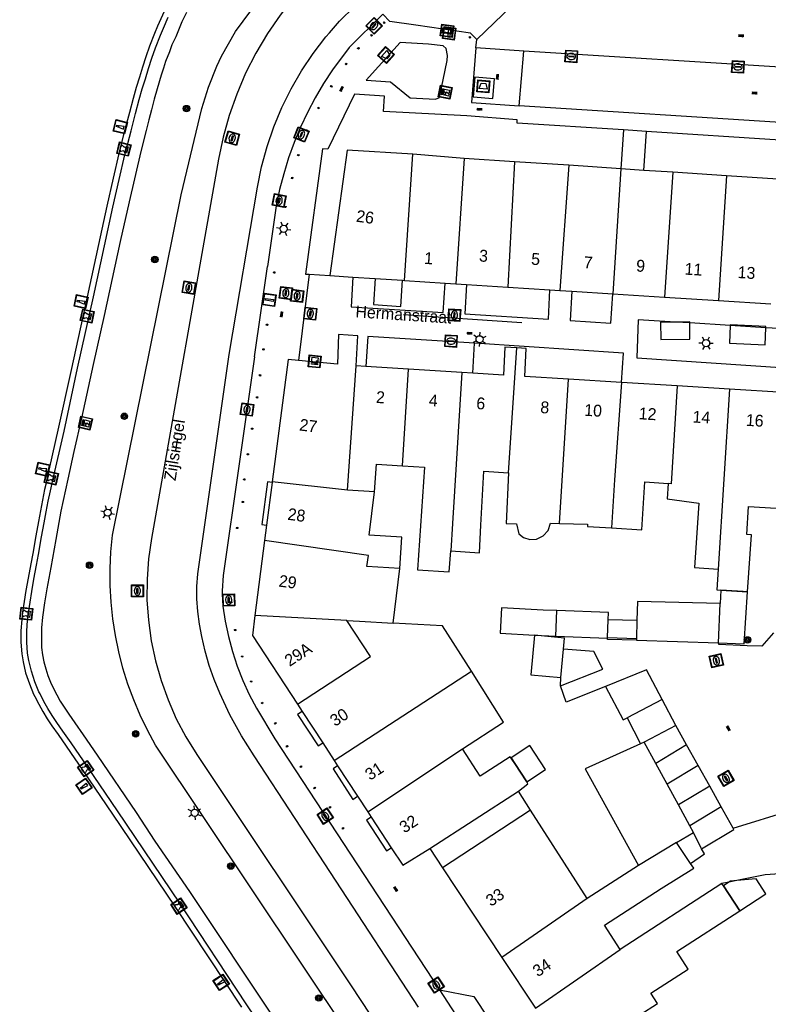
# Model space of a CAD drawing. Header units: metres. Extents: x 93870 to 95789, y 463036 to 464040.
# Tile 235 of 256: x 94621 to 94684, y 463824 to 463907. Entities that reach past the tile are written whole.
import ezdxf
from ezdxf.enums import TextEntityAlignment as Align

# ---------------------------------------------------------------- set-up
doc = ezdxf.new("R2010")
doc.units = ezdxf.units.M
doc.header["$LTSCALE"] = 25.4
for name, color, linetype in [('B_BEBOUWINGSGRENS_0', 1, 'Continuous'), ('B_LUIFEL_1', 200, 'Continuous'), ('B_TUSSENMUUR_0', 7, 'Continuous'), ('G_GRENS_ALGEMEEN_0', 7, 'Continuous'), ('Q_AFVAL_APART_PLAATS_0', 7, 'Continuous'), ('Q_AFVALBAK_0', 7, 'Continuous'), ('Q_BOLDER_0', 7, 'Continuous'), ('Q_BOOM_0', 3, 'Continuous'), ('Q_BRANDKRAAN_0', 5, 'Continuous'), ('Q_CAI-KAST_0', 10, 'Continuous'), ('Q_DAMWAND_0', 6, 'Continuous'), ('Q_ELEKTRAKAST_0', 7, 'Continuous'), ('Q_INSPECTIE_OF_RIOOLPUT_0', 253, 'Continuous'), ('Q_KOLK_0', 254, 'Continuous'), ('Q_LICHTMAST_0', 2, 'Continuous'), ('Q_MEERPAAL_0', 7, 'Continuous'), ('Q_STRAATNAAMBORD_0', 7, 'Continuous'), ('Q_VERKEERSBORDPAAL_0', 40, 'Continuous'), ('Q_WATERLEIDINGPUT_0', 5, 'Continuous'), ('S_GBKN_SYMBOOL_OV_GROOT_0', 7, 'Continuous'), ('T_HEK_0', 57, 'Continuous'), ('T_MUUR_30CM_0', 10, 'Continuous'), ('T_SCHUTTING_0', 6, 'Continuous'), ('V_WEGGRENS_0', 7, 'Continuous'), ('Z_GBKN_HUISNUMMER_0', 252, 'Continuous'), ('Z_STRAATNAAM_0', 252, 'Continuous')]:
    doc.layers.add(name, color=color, linetype=linetype)
doc.layers.add('Q_AFSLUITPAAL_0', color=7, linetype='Continuous', true_color=0xf86a3a)
doc.layers.add('Q_PAALTJE_0', color=7, linetype='Continuous', true_color=0x666666)

# ---------------------------------------------------------------- blocks, each defined once
blk = doc.blocks.new('Q_AFVAL_APART_PLAATS')
for points in [[(-0.5, 0.5), (0.5, 0.5), (0.5, -0.5), (-0.5, -0.5)], [(-0.336, 0.197), (0.331, 0.197), (0.19, -0.251), (-0.196, -0.251)]]:
    blk.add_lwpolyline(points, close=True)
blk.add_lwpolyline([(-0.442, 0.464), (0.438, 0.464, -0.414214), (0.459, 0.442), (0.459, -0.437, -0.414214), (0.438, -0.459), (-0.442, -0.459, -0.414214), (-0.463, -0.437), (-0.463, 0.442, -0.414214), (-0.442, 0.464)], format="xyb")
blk = doc.blocks.new('Q_AFVALBAK')
for points in [[(-0.5, 0.5), (0.5, 0.5), (0.5, -0.5), (-0.5, -0.5)], [(-0.336, 0.197), (0.331, 0.197), (0.19, -0.251), (-0.196, -0.251)]]:
    blk.add_lwpolyline(points, close=True)
blk.add_lwpolyline([(-0.442, 0.464), (0.438, 0.464, -0.414214), (0.459, 0.442), (0.459, -0.437, -0.414214), (0.438, -0.459), (-0.442, -0.459, -0.414214), (-0.463, -0.437), (-0.463, 0.442), (-0.463, 0.444), (-0.463, 0.446), (-0.463, 0.448), (-0.462, 0.45), (-0.461, 0.451), (-0.46, 0.453), (-0.459, 0.455), (-0.458, 0.456), (-0.457, 0.457), (-0.456, 0.459), (-0.454, 0.46), (-0.453, 0.461), (-0.451, 0.462), (-0.449, 0.462), (-0.447, 0.463), (-0.446, 0.463), (-0.444, 0.464), (-0.442, 0.464)], format="xyb")
blk = doc.blocks.new('Q_STRAATNAAMBORD')
for points in [[(-0.5, 0.5), (0.5, 0.5), (0.5, -0.5), (-0.5, -0.5)], [(-0.369, 0.22), (0.358, 0.22), (0.358, -0.214), (-0.369, -0.214)]]:
    blk.add_lwpolyline(points, close=True)
for points in [[(-0.442, 0.464), (0.438, 0.464, -0.414214), (0.459, 0.442), (0.459, -0.437, -0.414214), (0.438, -0.459), (-0.442, -0.459, -0.414214), (-0.463, -0.437), (-0.463, 0.442), (-0.463, 0.444), (-0.463, 0.446), (-0.463, 0.448), (-0.462, 0.45), (-0.461, 0.451), (-0.46, 0.453), (-0.459, 0.455), (-0.458, 0.456), (-0.457, 0.457), (-0.456, 0.459), (-0.454, 0.46), (-0.453, 0.461), (-0.451, 0.462), (-0.449, 0.462), (-0.447, 0.463), (-0.446, 0.463), (-0.444, 0.464), (-0.442, 0.464)], [(-0.287, 0.16), (0.281, 0.16, -0.414214), (0.303, 0.139), (0.303, -0.134, -0.414214), (0.281, -0.156), (-0.287, -0.156, -0.414214), (-0.308, -0.134), (-0.308, 0.139), (-0.308, 0.14), (-0.308, 0.142), (-0.307, 0.144), (-0.307, 0.146), (-0.306, 0.148), (-0.305, 0.149), (-0.304, 0.151), (-0.303, 0.152), (-0.302, 0.154), (-0.3, 0.155), (-0.299, 0.156), (-0.297, 0.157), (-0.296, 0.158), (-0.294, 0.159), (-0.292, 0.159), (-0.29, 0.16), (-0.288, 0.16), (-0.287, 0.16)]]:
    blk.add_lwpolyline(points, format="xyb")
blk = doc.blocks.new('Q_ELEKTRAKAST')
for points in [[(-0.5, 0.5), (0.5, 0.5), (0.5, -0.5), (-0.5, -0.5)], [(-0.262, 0.264), (0.25, 0.264), (0.25, 0.187), (-0.262, 0.187)], [(-0.262, 0.107), (0.25, 0.107), (0.25, -0.332), (-0.262, -0.332)]]:
    blk.add_lwpolyline(points, close=True)
blk.add_lwpolyline([(-0.442, 0.464), (0.438, 0.464, -0.414214), (0.459, 0.442), (0.459, -0.437, -0.414214), (0.438, -0.459), (-0.442, -0.459, -0.414214), (-0.463, -0.437), (-0.463, 0.442), (-0.463, 0.444), (-0.463, 0.446), (-0.463, 0.448), (-0.462, 0.45), (-0.461, 0.451), (-0.46, 0.453), (-0.459, 0.455), (-0.458, 0.456), (-0.457, 0.457), (-0.456, 0.459), (-0.454, 0.46), (-0.453, 0.461), (-0.451, 0.462), (-0.449, 0.462), (-0.447, 0.463), (-0.446, 0.463), (-0.444, 0.464), (-0.442, 0.464)], format="xyb")
blk.add_lwpolyline([(-0.177, 0.001, -1), (-0.177, -0.069, -1)], format="xyb", close=True)
blk.add_lwpolyline([(0.044, 0.088), (-0.056, -0.112), (0.044, -0.112), (-0.056, -0.312)])
blk = doc.blocks.new('Q_CAI-KAST')
for points in [[(-0.5, 0.5), (0.5, 0.5), (0.5, -0.5), (-0.5, -0.5)], [(-0.262, 0.264), (0.25, 0.264), (0.25, 0.187), (-0.262, 0.187)], [(-0.262, 0.107), (0.25, 0.107), (0.25, -0.332), (-0.262, -0.332)]]:
    blk.add_lwpolyline(points, close=True)
blk.add_lwpolyline([(-0.442, 0.464), (0.438, 0.464, -0.414214), (0.459, 0.442), (0.459, -0.437, -0.414214), (0.438, -0.459), (-0.442, -0.459, -0.414214), (-0.463, -0.437), (-0.463, 0.442), (-0.463, 0.444), (-0.463, 0.446), (-0.463, 0.448), (-0.462, 0.45), (-0.461, 0.451), (-0.46, 0.453), (-0.459, 0.455), (-0.458, 0.456), (-0.457, 0.457), (-0.456, 0.459), (-0.454, 0.46), (-0.453, 0.461), (-0.451, 0.462), (-0.449, 0.462), (-0.447, 0.463), (-0.446, 0.463), (-0.444, 0.464), (-0.442, 0.464)], format="xyb")
blk.add_circle((-0.177, -0.034), 0.0354)
blk = doc.blocks.new('Q_LICHTMAST')
for points in [[(-0.26, 0.15), (-0.52, 0.3)], [(0, 0.3), (0, 0.6)], [(0.26, 0.15), (0.52, 0.3)], [(-0.26, -0.15), (-0.52, -0.3)], [(0, -0.3), (0, -0.6)], [(0.26, -0.15), (0.52, -0.3)]]:
    blk.add_lwpolyline(points)
blk.add_circle((0, 0), 0.3)
blk = doc.blocks.new('Q_VERKEERSBORDPAAL')
for points in [[(-0.5, 0.5), (0.5, 0.5), (0.5, -0.5), (-0.5, -0.5)], [(-0.08, 0.333), (0.071, 0.333), (0.071, -0.329), (-0.08, -0.329)]]:
    blk.add_lwpolyline(points, close=True)
blk.add_lwpolyline([(-0.442, 0.464), (0.438, 0.464, -0.414214), (0.459, 0.442), (0.459, -0.437, -0.414214), (0.438, -0.459), (-0.442, -0.459, -0.414214), (-0.463, -0.437), (-0.463, 0.442), (-0.463, 0.444), (-0.463, 0.446), (-0.463, 0.448), (-0.462, 0.45), (-0.461, 0.451), (-0.46, 0.453), (-0.459, 0.455), (-0.458, 0.456), (-0.457, 0.457), (-0.456, 0.459), (-0.454, 0.46), (-0.453, 0.461), (-0.451, 0.462), (-0.449, 0.462), (-0.447, 0.463), (-0.446, 0.463), (-0.444, 0.464), (-0.442, 0.464)], format="xyb")
blk = doc.blocks.new('Q_AFSLUITPAAL')
for points in [[(-0.5, 0.5), (0.5, 0.5), (0.5, -0.5), (-0.5, -0.5)], [(-0.08, 0.333), (0.071, 0.333), (0.071, -0.329), (-0.08, -0.329)]]:
    blk.add_lwpolyline(points, close=True)
blk.add_lwpolyline([(-0.442, 0.464), (0.438, 0.464, -0.414214), (0.459, 0.442), (0.459, -0.437, -0.414214), (0.438, -0.459), (-0.442, -0.459, -0.414214), (-0.463, -0.437), (-0.463, 0.442), (-0.463, 0.444), (-0.463, 0.446), (-0.463, 0.448), (-0.462, 0.45), (-0.461, 0.451), (-0.46, 0.453), (-0.459, 0.455), (-0.458, 0.456), (-0.457, 0.457), (-0.456, 0.459), (-0.454, 0.46), (-0.453, 0.461), (-0.451, 0.462), (-0.449, 0.462), (-0.447, 0.463), (-0.446, 0.463), (-0.444, 0.464), (-0.442, 0.464)], format="xyb")
blk = doc.blocks.new('Q_PAAL_STEEN')
for points in [[(-0.5, 0.5), (0.5, 0.5), (0.5, -0.5), (-0.5, -0.5)], [(-0.08, 0.33), (0.07, 0.33), (0.07, -0.33), (-0.08, -0.33)]]:
    blk.add_lwpolyline(points, close=True)
blk.add_lwpolyline([(-0.44, 0.46), (0.44, 0.46, -0.414214), (0.46, 0.44), (0.46, -0.44, -0.414214), (0.44, -0.46), (-0.44, -0.46, -0.414214), (-0.46, -0.44), (-0.46, 0.44), (-0.46, 0.44), (-0.46, 0.45), (-0.46, 0.45), (-0.46, 0.45), (-0.46, 0.45), (-0.46, 0.45), (-0.46, 0.45), (-0.46, 0.46), (-0.46, 0.46), (-0.46, 0.46), (-0.45, 0.46), (-0.45, 0.46), (-0.45, 0.46), (-0.45, 0.46), (-0.45, 0.46), (-0.45, 0.46), (-0.44, 0.46), (-0.44, 0.46)], format="xyb")
blk = doc.blocks.new('Q_PAALTJE')
at = {"color": 251, "true_color": 0x666666, "xscale": 0.1, "yscale": 0.1, "zscale": 0.01}
blk.add_blockref('Q_PAAL_STEEN', (0, 0), dxfattribs=at)
blk = doc.blocks.new('Q_KOLK')
blk.add_lwpolyline([(-0.5, 0.5), (0.5, 0.5), (0.5, -0.5), (-0.5, -0.5)], close=True)
for points in [[(-0.442, 0.464), (0.438, 0.464, -0.414214), (0.459, 0.442), (0.459, -0.437, -0.414214), (0.438, -0.459), (-0.442, -0.459, -0.414214), (-0.463, -0.437), (-0.463, 0.442, -0.414214), (-0.442, 0.464)], [(-0.345, 0.105, 0.380426), (-0.276, -0.18)], [(-0.008, 0.266, 0.240218), (-0.345, 0.105)], [(-0.194, 0.045, 0.853344), (-0.194, -0.032)], [(0.331, 0.111, 0.240191), (-0.008, 0.266)], [(0.185, -0.032, 0.849746), (0.185, 0.045)], [(0.267, -0.176, 0.380426), (0.331, 0.111)], [(-0.276, -0.18, 0.148452), (0.012, -0.257)], [(0.012, -0.257, 0.131742), (0.267, -0.176)]]:
    blk.add_lwpolyline(points, format="xyb")
for points in [[(-0.194, 0.045), (0.185, 0.045)], [(0.185, -0.032), (-0.194, -0.032)]]:
    blk.add_lwpolyline(points)
blk = doc.blocks.new('Q_WATERLEIDINGPUT')
blk.add_lwpolyline([(-0.5, 0.5), (0.5, 0.5), (0.5, -0.5), (-0.5, -0.5)], close=True)
for points in [[(-0.442, 0.464), (0.438, 0.464, -0.414214), (0.459, 0.442), (0.459, -0.437, -0.414214), (0.438, -0.459), (-0.442, -0.459, -0.414214), (-0.463, -0.437), (-0.463, 0.442), (-0.463, 0.444), (-0.463, 0.446), (-0.463, 0.448), (-0.462, 0.45), (-0.461, 0.451), (-0.46, 0.453), (-0.459, 0.455), (-0.458, 0.456), (-0.457, 0.457), (-0.456, 0.459), (-0.454, 0.46), (-0.453, 0.461), (-0.451, 0.462), (-0.449, 0.462), (-0.447, 0.463), (-0.446, 0.463), (-0.444, 0.464), (-0.442, 0.464)], [(-0.345, 0.105, 0.380426), (-0.276, -0.18)], [(-0.008, 0.266, 0.240218), (-0.345, 0.105)], [(-0.194, 0.045, 0.853344), (-0.194, -0.032)], [(0.331, 0.111, 0.240191), (-0.008, 0.266)], [(0.185, -0.032, 0.849746), (0.185, 0.045)], [(0.267, -0.176, 0.380426), (0.331, 0.111)], [(-0.276, -0.18, 0.148452), (0.012, -0.257)], [(0.012, -0.257, 0.131742), (0.267, -0.176)]]:
    blk.add_lwpolyline(points, format="xyb")
for points in [[(-0.194, 0.045), (0.185, 0.045)], [(0.185, -0.032), (-0.194, -0.032)]]:
    blk.add_lwpolyline(points)
blk = doc.blocks.new('Q_INSPECTIE_OF_RIOOLPUT')
blk.add_lwpolyline([(-0.5, 0.5), (0.5, 0.5), (0.5, -0.5), (-0.5, -0.5)], close=True)
for points in [[(-0.442, 0.464), (0.438, 0.464, -0.414214), (0.459, 0.442), (0.459, -0.437, -0.414214), (0.438, -0.459), (-0.442, -0.459, -0.414214), (-0.463, -0.437), (-0.463, 0.442), (-0.463, 0.444), (-0.463, 0.446), (-0.463, 0.448), (-0.462, 0.45), (-0.461, 0.451), (-0.46, 0.453), (-0.459, 0.455), (-0.458, 0.456), (-0.457, 0.457), (-0.456, 0.459), (-0.454, 0.46), (-0.453, 0.461), (-0.451, 0.462), (-0.449, 0.462), (-0.447, 0.463), (-0.446, 0.463), (-0.444, 0.464), (-0.442, 0.464)], [(-0.345, 0.105, 0.380426), (-0.276, -0.18)], [(-0.008, 0.266, 0.240218), (-0.345, 0.105)], [(-0.194, 0.045, 0.853344), (-0.194, -0.032)], [(0.331, 0.111, 0.240191), (-0.008, 0.266)], [(0.185, -0.032, 0.849746), (0.185, 0.045)], [(0.267, -0.176, 0.380426), (0.331, 0.111)], [(-0.276, -0.18, 0.148452), (0.012, -0.257)], [(0.012, -0.257, 0.131742), (0.267, -0.176)]]:
    blk.add_lwpolyline(points, format="xyb")
for points in [[(-0.194, 0.045), (0.185, 0.045)], [(0.185, -0.032), (-0.194, -0.032)]]:
    blk.add_lwpolyline(points)
blk = doc.blocks.new('Q_BRANDKRAAN')
blk.add_lwpolyline([(-0.5, 0.5), (0.5, 0.5), (0.5, -0.5), (-0.5, -0.5)], close=True)
for points in [[(-0.442, 0.464), (0.438, 0.464, -0.414214), (0.459, 0.442), (0.459, -0.437, -0.414214), (0.438, -0.459), (-0.442, -0.459, -0.414214), (-0.463, -0.437), (-0.463, 0.442), (-0.463, 0.444), (-0.463, 0.446), (-0.463, 0.448), (-0.462, 0.45), (-0.461, 0.451), (-0.46, 0.453), (-0.459, 0.455), (-0.458, 0.456), (-0.457, 0.457), (-0.456, 0.459), (-0.454, 0.46), (-0.453, 0.461), (-0.451, 0.462), (-0.449, 0.462), (-0.447, 0.463), (-0.446, 0.463), (-0.444, 0.464), (-0.442, 0.464)], [(-0.345, 0.105, 0.380426), (-0.276, -0.18)], [(-0.008, 0.266, 0.240218), (-0.345, 0.105)], [(-0.194, 0.045, 0.853344), (-0.194, -0.032)], [(0.331, 0.111, 0.240191), (-0.008, 0.266)], [(0.185, -0.032, 0.849746), (0.185, 0.045)], [(0.267, -0.176, 0.380426), (0.331, 0.111)], [(-0.276, -0.18, 0.148452), (0.012, -0.257)], [(0.012, -0.257, 0.131742), (0.267, -0.176)]]:
    blk.add_lwpolyline(points, format="xyb")
for points in [[(-0.194, 0.045), (0.185, 0.045)], [(0.185, -0.032), (-0.194, -0.032)]]:
    blk.add_lwpolyline(points)
blk = doc.blocks.new('Q_BOLDER')
for points in [[(-0.5, 0.5), (0.5, 0.5), (0.5, -0.5), (-0.5, -0.5)], [(-0.273, -0.196), (0.266, -0.196), (0.266, -0.301), (-0.273, -0.301)]]:
    blk.add_lwpolyline(points, close=True)
for points in [[(-0.442, 0.464), (0.438, 0.464, -0.414214), (0.459, 0.442), (0.459, -0.437, -0.414214), (0.438, -0.459), (-0.442, -0.459, -0.414214), (-0.463, -0.437), (-0.463, 0.442), (-0.463, 0.444), (-0.463, 0.446), (-0.463, 0.448), (-0.462, 0.45), (-0.461, 0.451), (-0.46, 0.453), (-0.459, 0.455), (-0.458, 0.456), (-0.457, 0.457), (-0.456, 0.459), (-0.454, 0.46), (-0.453, 0.461), (-0.451, 0.462), (-0.449, 0.462), (-0.447, 0.463), (-0.446, 0.463), (-0.444, 0.464), (-0.442, 0.464)], [(-0.233, 0.268, 0.439965), (-0.258, 0.19)], [(-0.15, 0.294, 0.109301), (-0.233, 0.268)], [(0.219, 0.268, 0.148019), (0.128, 0.294)], [(0.252, 0.19, 0.326045), (0.219, 0.268)], [(-0.273, -0.159, 0.309814), (-0.166, -0.025)], [(0.159, -0.025, 0.22667), (0.266, -0.159)]]:
    blk.add_lwpolyline(points, format="xyb")
for points in [[(-0.166, 0.03), (-0.258, 0.19)], [(-0.166, -0.025), (-0.166, 0.03)], [(-0.15, 0.294), (0.128, 0.294)], [(0.159, 0.03), (0.252, 0.19)], [(0.159, -0.025), (0.159, 0.03)], [(-0.273, -0.159), (0.266, -0.159)]]:
    blk.add_lwpolyline(points)
blk = doc.blocks.new('Q_BOOM')
for radius in [0.27, 0.18, 0.09]:
    blk.add_circle((0, 0), radius)
blk = doc.blocks.new('Q_MEERPAAL')
for points in [[(-0.5, 0.5), (0.5, 0.5), (0.5, -0.5), (-0.5, -0.5)], [(-0.076, 0.32), (0.068, 0.32), (0.068, 0.17), (-0.076, 0.17)]]:
    blk.add_lwpolyline(points, close=True)
blk.add_lwpolyline([(-0.442, 0.464), (0.438, 0.464, -0.414214), (0.459, 0.442), (0.459, -0.437, -0.414214), (0.438, -0.459), (-0.442, -0.459, -0.414214), (-0.463, -0.437), (-0.463, 0.442), (-0.463, 0.444), (-0.463, 0.446), (-0.463, 0.448), (-0.462, 0.45), (-0.461, 0.451), (-0.46, 0.453), (-0.459, 0.455), (-0.458, 0.456), (-0.457, 0.457), (-0.456, 0.459), (-0.454, 0.46), (-0.453, 0.461), (-0.451, 0.462), (-0.449, 0.462), (-0.447, 0.463), (-0.446, 0.463), (-0.444, 0.464), (-0.442, 0.464)], format="xyb")
for points in [[(-0.076, 0.124), (-0.136, -0.311)], [(-0.076, 0.124), (0.068, 0.124)], [(0.068, 0.124), (0.122, -0.311)], [(-0.136, -0.311), (0.122, -0.311)]]:
    blk.add_lwpolyline(points)
blk = doc.blocks.new('S_GBKN_SYMBOOL_OV_GROOT')
for points in [[(-0.21875, 0.0625), (0.21875, 0.0625)], [(-0.21875, 0), (0.21875, 0)], [(-0.1875, 0.0625), (-0.1875, 0)], [(-0.125, 0.09375), (-0.125, 0.0625)], [(-0.125, 0), (-0.125, -0.0625)], [(-0.0625, 0.0625), (-0.0625, 0)], [(0, 0.09375), (0, 0.0625)], [(0, 0), (0, -0.0625)], [(0.0625, 0.0625), (0.0625, 0)], [(0.125, 0.09375), (0.125, 0.0625)], [(0.125, 0), (0.125, -0.0625)], [(0.1875, 0.0625), (0.1875, 0)], [(-0.21875, -0.0625), (0.21875, -0.0625)], [(-0.1875, -0.0625), (-0.1875, -0.09375)], [(-0.0625, -0.0625), (-0.0625, -0.09375)], [(0.0625, -0.0625), (0.0625, -0.09375)], [(0.1875, -0.0625), (0.1875, -0.09375)]]:
    blk.add_lwpolyline(points)

msp = doc.modelspace()

# ---------------------------------------------------------------- linework, layer by layer
at = {"layer": 'B_BEBOUWINGSGRENS_0'}
for p, q in [((94671.809, 463897.542), (94671.598, 463894.261)), ((94673.758, 463897.415), (94671.809, 463897.542)), ((94673.538, 463894.131), (94673.758, 463897.415)), ((94658.397, 463895.144), (94654.054, 463895.483)), ((94662.638, 463894.86), (94658.397, 463895.144)), ((94667.2, 463894.555), (94662.638, 463894.86)), ((94671.598, 463894.261), (94667.2, 463894.555)), ((94673.538, 463894.131), (94671.598, 463894.261)), ((94675.982, 463893.968), (94673.538, 463894.131)), ((94680.503, 463893.665), (94675.982, 463893.968)), ((94684.823, 463893.376), (94680.503, 463893.665)), ((94647.07, 463885.256), (94649.02, 463885.131)), ((94649.02, 463885.131), (94650.9, 463885.01)), ((94650.9, 463885.01), (94653.196, 463884.863)), ((94653.196, 463884.863), (94653.367, 463884.852)), ((94653.367, 463884.852), (94656.78, 463884.633)), ((94656.78, 463884.633), (94657.678, 463884.577)), ((94657.678, 463884.577), (94658.6, 463884.518)), ((94658.6, 463884.518), (94662.059, 463884.297)), ((94662.059, 463884.297), (94665.61, 463884.07)), ((94665.61, 463884.07), (94666.46, 463884.015)), ((94666.46, 463884.015), (94667.47, 463883.951)), ((94667.47, 463883.951), (94670.924, 463883.73)), ((94670.924, 463883.73), (94675.289, 463883.45)), ((94675.289, 463883.45), (94679.84, 463883.159)), ((94679.84, 463883.159), (94684.231, 463882.878)), ((94643.568, 463878.176), (94642.219, 463867.876)), ((94644.416, 463878.096), (94643.568, 463878.176)), ((94650.1, 463877.597), (94649.284, 463877.648)), ((94653.701, 463877.374), (94650.1, 463877.597)), ((94658.192, 463877.095), (94653.701, 463877.374)), ((94659.11, 463877.038), (94658.192, 463877.095)), ((94671.666, 463876.259), (94667.175, 463876.538)), ((94676.357, 463875.968), (94671.666, 463876.259)), ((94680.748, 463875.695), (94676.357, 463875.968)), ((94685.34, 463875.41), (94680.748, 463875.695)), ((94642.213, 463867.826), (94641.741, 463864.221)), ((94642.219, 463867.876), (94642.213, 463867.826)), ((94641.741, 463864.221), (94641.571, 463862.923)), ((94641.571, 463862.923), (94640.745, 463856.619)), ((94652.414, 463855.978), (94652.96, 463860.57)), ((94680.022, 463858.752), (94682.28, 463858.6)), ((94679.83, 463854.31), (94679.973, 463857.614)), ((94670.477, 463854.747), (94670.534, 463856.246)), ((94672.954, 463856.184), (94672.913, 463854.685)), ((94664.329, 463854.946), (94666.126, 463854.859)), ((94666.126, 463854.859), (94670.475, 463854.699)), ((94670.475, 463854.699), (94670.477, 463854.747)), ((94672.913, 463854.685), (94672.909, 463854.535)), ((94672.909, 463854.535), (94679.83, 463854.31)), ((94666.536, 463851.377), (94666.763, 463853.776)), ((94676.225, 463847.345), (94675.076, 463849.534)), ((94644.335, 463849.137), (94644.735, 463848.524)), ((94644.735, 463848.524), (94646.464, 463845.881)), ((94672.119, 463847.983), (94673.268, 463845.793)), ((94677.139, 463845.712), (94676.225, 463847.345)), ((94646.464, 463845.881), (94647.438, 463844.391)), ((94678.11, 463843.976), (94677.139, 463845.712)), ((94647.438, 463844.391), (94647.724, 463843.954)), ((94647.724, 463843.954), (94649.41, 463841.376)), ((94663.661, 463842.596), (94662.65, 463844.143)), ((94679.087, 463842.23), (94678.11, 463843.976)), ((94655.505, 463836.971), (94662.962, 463841.81)), ((94663.97, 463840.2), (94662.962, 463841.81)), ((94680.064, 463840.484), (94679.087, 463842.23)), ((94649.41, 463841.376), (94650.267, 463840.065)), ((94650.267, 463840.065), (94650.558, 463839.62)), ((94663.97, 463840.2), (94656.56, 463835.346)), ((94668.77, 463832.75), (94663.97, 463840.2)), ((94681.067, 463838.693), (94680.064, 463840.484)), ((94650.558, 463839.62), (94652.242, 463837.045)), ((94655.505, 463836.971), (94656.56, 463835.346)), ((94676.289, 463837.478), (94673.077, 463835.556)), ((94677.48, 463835.722), (94676.289, 463837.478)), ((94656.56, 463835.346), (94661.572, 463827.776)), ((94673.077, 463835.556), (94668.77, 463832.75)), ((94680.122, 463834.028), (94671.53, 463828.47)), ((94680.244, 463833.841), (94680.122, 463834.028)), ((94681.63, 463831.72), (94680.244, 463833.841)), ((94661.572, 463827.776), (94664.4, 463823.506))]:
    msp.add_line(p, q, dxfattribs=at)
for points in [[(94654.054, 463895.483), (94648.526, 463895.844), (94647.07, 463885.256)], [(94650.9, 463885.01), (94650.759, 463882.815), (94653.055, 463882.668), (94653.196, 463884.863)], [(94649.284, 463877.648), (94649.433, 463880.189), (94647.802, 463880.289), (94647.703, 463877.784), (94644.416, 463878.096)], [(94662.83, 463879.174), (94661.833, 463879.23), (94661.705, 463876.877), (94659.11, 463877.038)], [(94667.175, 463876.538), (94663.517, 463876.765), (94663.631, 463879.129), (94662.83, 463879.174)], [(94650.841, 463867.031), (94651, 463869.38), (94653.197, 463869.233)], [(94653.197, 463869.233), (94655.04, 463869.11), (94654.46, 463860.47), (94657.14, 463860.29), (94657.26, 463862.06)], [(94657.26, 463862.06), (94659.674, 463861.904), (94659.801, 463864.22), (94660.05, 463868.78), (94662.136, 463868.636)], [(94662.136, 463868.636), (94661.936, 463864.37), (94662.791, 463864.33), (94663.001, 463863.509), (94663.389, 463863.176), (94663.933, 463863.03), (94664.484, 463863.042), (94665.039, 463863.328), (94665.477, 463863.766), (94665.657, 463864.394), (94666.42, 463864.375)], [(94670.8, 463863.99), (94673.36, 463863.82), (94673.63, 463867.87), (94675.58, 463867.74)], [(94675.58, 463867.74), (94675.49, 463866.44), (94678.17, 463866.09), (94677.806, 463860.65), (94679.806, 463860.516)], [(94652.96, 463860.57), (94653.14, 463863.21), (94650.37, 463863.39), (94650.841, 463867.031)], [(94682.28, 463858.6), (94682.6, 463863.42), (94682.22, 463863.44), (94682.37, 463865.81), (94684.68, 463865.65)], [(94666.42, 463864.375), (94668.79, 463864.317), (94668.777, 463864.124), (94670.8, 463863.99)], [(94679.806, 463860.516), (94679.698, 463858.774), (94680.022, 463858.752)], [(94679.973, 463857.614), (94672.998, 463857.799), (94672.954, 463856.184)], [(94666.208, 463857.021), (94665.062, 463857.065), (94661.544, 463857.253), (94661.43, 463855.122), (94664.329, 463854.946)], [(94670.534, 463856.246), (94670.557, 463856.856), (94666.208, 463857.021)], [(94640.745, 463856.619), (94640.545, 463854.932), (94644.335, 463849.137)], [(94658.996, 463851.909), (94656.555, 463855.752), (94652.414, 463855.978)], [(94664.329, 463854.946), (94664.015, 463851.616), (94666.536, 463851.377)], [(94666.763, 463853.776), (94666.851, 463854.708), (94664.329, 463854.946)], [(94658.25, 463845.37), (94661.717, 463847.625), (94658.996, 463851.909)], [(94675.076, 463849.534), (94673.763, 463852.037), (94670.3, 463850.635)], [(94670.3, 463850.635), (94671.784, 463847.807), (94672.119, 463847.983)], [(94662.65, 463844.143), (94662.28, 463844.71), (94659.75, 463843.06), (94658.25, 463845.37)], [(94673.268, 463845.793), (94668.588, 463843.682), (94673.077, 463835.556)], [(94662.962, 463841.81), (94663.772, 463842.426), (94663.661, 463842.596)], [(94678.405, 463836.947), (94681.13, 463838.58), (94681.067, 463838.693)], [(94652.242, 463837.045), (94653.212, 463835.562), (94655.505, 463836.971)], [(94677.48, 463835.722), (94678.656, 463836.52), (94678.405, 463836.947)], [(94671.53, 463828.47), (94670.21, 463830.52), (94675.01, 463833.61), (94677.755, 463835.317), (94677.48, 463835.722)], [(94667.252, 463819.192), (94670.8, 463821.49), (94671.36, 463820.62), (94673.72, 463822.14), (94673.2, 463822.95), (94674.7, 463823.92), (94674.14, 463824.78), (94677.28, 463826.81), (94676.32, 463828.3), (94681.63, 463831.72)]]:
    msp.add_lwpolyline(points, dxfattribs=at)
at = {"layer": 'B_LUIFEL_1'}
for p, q in [((94677.406, 463881.354), (94676.218, 463881.343)), ((94677.407, 463881.269), (94677.406, 463881.354)), ((94683.821, 463880.872), (94683.826, 463880.969)), ((94680.022, 463858.752), (94679.973, 463857.614)), ((94672.954, 463856.184), (94670.534, 463856.246)), ((94670.477, 463854.747), (94672.913, 463854.685)), ((94662.65, 463844.143), (94663.66, 463842.596)), ((94663.66, 463842.596), (94663.661, 463842.596)), ((94680.708, 463834.144), (94680.244, 463833.841))]:
    msp.add_line(p, q, dxfattribs=at)
for points in [[(94676.218, 463881.343), (94674.95, 463881.331), (94674.964, 463879.888), (94677.419, 463879.91), (94677.407, 463881.269)], [(94680.825, 463881.057), (94680.751, 463879.574), (94683.75, 463879.425), (94683.821, 463880.872)], [(94683.826, 463880.969), (94680.828, 463881.117), (94680.825, 463881.057)], [(94679.83, 463854.31), (94681.989, 463854.217), (94682.28, 463858.6)], [(94682.28, 463858.6), (94681.904, 463858.625), (94680.022, 463858.752)], [(94663.661, 463842.596), (94665.251, 463843.635), (94663.933, 463845.652), (94662.343, 463844.614), (94662.65, 463844.143)], [(94681.363, 463834.273), (94680.841, 463834.23), (94680.708, 463834.144)], [(94681.63, 463831.72), (94683.814, 463833.147), (94682.991, 463834.406), (94681.363, 463834.273)], [(94680.244, 463833.841), (94680.244, 463833.841), (94681.63, 463831.72)]]:
    msp.add_lwpolyline(points, dxfattribs=at)
at = {"layer": 'B_TUSSENMUUR_0'}
for p, q in [((94653.367, 463884.852), (94654.054, 463895.483)), ((94658.397, 463895.144), (94657.678, 463884.577)), ((94662.638, 463894.86), (94662.059, 463884.297)), ((94667.2, 463894.555), (94666.46, 463884.015)), ((94671.598, 463894.261), (94670.924, 463883.73)), ((94675.982, 463893.968), (94675.289, 463883.45)), ((94680.503, 463893.665), (94679.84, 463883.159)), ((94662.136, 463868.636), (94662.83, 463879.174)), ((94648.56, 463867.173), (94649.284, 463877.648)), ((94653.197, 463869.233), (94653.701, 463877.374)), ((94666.42, 463864.375), (94667.175, 463876.538)), ((94680.748, 463875.695), (94679.806, 463860.516)), ((94648.56, 463867.173), (94642.219, 463867.876)), ((94650.841, 463867.031), (94648.56, 463867.173)), ((94666.126, 463854.859), (94666.208, 463857.021)), ((94648.509, 463856.192), (94640.745, 463856.619)), ((94647.438, 463844.391), (94658.996, 463851.909)), ((94675.076, 463849.534), (94672.119, 463847.983)), ((94676.225, 463847.345), (94673.559, 463845.946)), ((94673.559, 463845.946), (94673.268, 463845.793)), ((94674.538, 463844.153), (94673.559, 463845.946)), ((94650.267, 463840.065), (94658.25, 463845.37)), ((94677.139, 463845.712), (94674.538, 463844.153)), ((94675.492, 463842.405), (94674.538, 463844.153)), ((94678.11, 463843.976), (94675.492, 463842.405)), ((94676.451, 463840.649), (94675.492, 463842.405)), ((94679.087, 463842.23), (94676.451, 463840.649)), ((94677.41, 463838.893), (94676.451, 463840.649)), ((94680.064, 463840.484), (94677.41, 463838.893)), ((94677.716, 463838.332), (94677.41, 463838.893)), ((94676.289, 463837.478), (94677.716, 463838.332)), ((94678.405, 463836.947), (94677.716, 463838.332)), ((94668.77, 463832.75), (94661.572, 463827.776)), ((94664.4, 463823.506), (94671.53, 463828.47))]:
    msp.add_line(p, q, dxfattribs=at)
for points in [[(94658.192, 463877.095), (94657.403, 463864.369), (94657.26, 463862.06)], [(94671.666, 463876.259), (94671.07, 463868.04), (94670.8, 463863.99)], [(94676.357, 463875.968), (94675.851, 463867.722), (94675.58, 463867.74)], [(94652.96, 463860.57), (94650.19, 463860.75), (94650.314, 463861.664), (94641.571, 463862.923)], [(94644.335, 463849.137), (94650.492, 463853.146), (94648.509, 463856.192)], [(94648.509, 463856.192), (94649.564, 463856.134), (94652.414, 463855.978)]]:
    msp.add_lwpolyline(points, dxfattribs=at)
at = {"layer": 'G_GRENS_ALGEMEEN_0'}
msp.add_line((94659.11, 463877.038), (94659.27, 463879.57), dxfattribs=at)
for points in [[(94659.294, 463901.984), (94659.146, 463900.329), (94660.814, 463900.186), (94660.962, 463901.841), (94659.294, 463901.984)], [(94666.52, 463850.674), (94670.082, 463852.08), (94669.33, 463853.583), (94666.763, 463853.776)], [(94681.067, 463838.693), (94685.984, 463840.2), (94687.695, 463840.549)]]:
    msp.add_lwpolyline(points, dxfattribs=at)
at = {"layer": 'Q_DAMWAND_0'}
for points in [[(94632.329, 463905.707), (94632.58, 463906.322), (94633, 463907.252), (94633.504, 463908.274), (94634.024, 463909.199), (94634.6, 463910.145), (94635.055, 463910.849), (94635.394, 463911.373), (94635.941, 463912.146), (94636.363, 463912.703), (94636.95, 463913.415), (94637.57, 463914.123), (94637.965, 463914.568), (94638.383, 463915.02), (94638.812, 463915.465), (94639.482, 463916.105), (94640.334, 463916.951), (94640.779, 463917.373), (94641.68, 463918.193), (94643.723, 463919.991), (94645.546, 463921.595), (94646.657, 463922.582), (94648.093, 463923.894), (94651.086, 463926.683)], [(94626.632, 463883.478), (94627.586, 463887.879), (94628.286, 463891.126), (94628.82, 463893.48), (94629.315, 463895.549), (94629.83, 463897.592), (94630.201, 463899.048), (94630.517, 463900.228), (94630.767, 463901.132), (94631.041, 463902.007), (94631.311, 463902.86), (94631.584, 463903.732), (94631.902, 463904.621), (94632.329, 463905.707)], [(94623.213, 463868.003), (94624.178, 463872.243), (94625.309, 463877.437), (94626.632, 463883.478)], [(94623.213, 463868.003), (94623.03, 463867.231), (94622.849, 463866.344), (94622.667, 463865.437), (94622.501, 463864.522), (94622.283, 463863.333), (94622.022, 463861.841), (94621.856, 463860.954), (94621.632, 463859.766), (94621.45, 463858.72), (94621.301, 463857.805), (94621.164, 463856.895), (94621.094, 463856.266), (94621.017, 463855.322), (94621.034, 463854.357), (94621.094, 463853.393), (94621.205, 463852.718), (94621.426, 463851.786), (94621.742, 463850.86), (94622.087, 463849.984), (94622.194, 463849.773), (94622.526, 463849.138), (94622.868, 463848.528), (94623.248, 463847.912), (94623.644, 463847.322), (94624.156, 463846.582), (94624.848, 463845.6), (94626.255, 463843.559), (94628.757, 463839.877), (94634.004, 463832.096), (94639.612, 463823.602)]]:
    msp.add_lwpolyline(points, dxfattribs=at)
at = {"layer": 'T_HEK_0'}
for p, q in [((94645.02, 463885.39), (94645.319, 463885.37)), ((94645.319, 463885.37), (94647.07, 463885.256)), ((94670.472, 463854.597), (94670.475, 463854.699)), ((94672.909, 463854.535), (94670.472, 463854.597)), ((94666.52, 463850.674), (94666.536, 463851.377)), ((94666.996, 463849.316), (94666.52, 463850.674)), ((94681.363, 463834.273), (94680.708, 463834.144)), ((94683.768, 463834.747), (94681.363, 463834.273)), ((94680.708, 463834.144), (94680.122, 463834.028))]:
    msp.add_line(p, q, dxfattribs=at)
for points in [[(94646.89, 463895.92), (94646.46, 463895.95), (94645.02, 463885.39)], [(94684.463, 463855.139), (94683.476, 463854.04), (94682.24, 463854.051), (94679.864, 463854.164), (94679.83, 463854.31)]]:
    msp.add_lwpolyline(points, dxfattribs=at)
at = {"layer": 'T_MUUR_30CM_0'}
msp.add_line((94685.007, 463834.853), (94683.768, 463834.747), dxfattribs=at)
at = {"layer": 'T_SCHUTTING_0'}
msp.add_line((94670.3, 463850.635), (94666.996, 463849.316), dxfattribs=at)
at = {"layer": 'V_WEGGRENS_0'}
for p, q in [((94663.636, 463909.232), (94659.457, 463905.149)), ((94653, 463904.92), (94650.121, 463901.742)), ((94659.361, 463904.471), (94659.457, 463905.149)), ((94663.413, 463904.189), (94659.361, 463904.471)), ((94663.018, 463899.581), (94663.413, 463904.189)), ((94703.075, 463901.709), (94663.413, 463904.189)), ((94649.14, 463900.56), (94646.89, 463895.92)), ((94687.153, 463898.018), (94663.018, 463899.581)), ((94685.034, 463896.675), (94673.758, 463897.415)), ((94640.712, 463878.406), (94641.815, 463886.025)), ((94645.319, 463885.37), (94644.416, 463878.096)), ((94677.407, 463881.269), (94676.218, 463881.343)), ((94680.825, 463881.057), (94677.407, 463881.269)), ((94683.821, 463880.872), (94680.825, 463881.057)), ((94693.223, 463880.289), (94683.821, 463880.872)), ((94656.307, 463825.058), (94660.923, 463818.016))]:
    msp.add_line(p, q, dxfattribs=at)
for points in [[(94661.015, 463802.848), (94632.385, 463845.695), (94631.707, 463846.935), (94631.091, 463848.206), (94630.538, 463849.507), (94630.051, 463850.834), (94629.63, 463852.183), (94629.277, 463853.551), (94628.991, 463854.935), (94628.775, 463856.332), (94628.628, 463857.737), (94628.55, 463859.148), (94628.543, 463860.561), (94628.606, 463861.973), (94628.738, 463863.38), (94634.532, 463892.059), (94636.276, 463899.358), (94636.841, 463901.154), (94637.54, 463902.903), (94637.937, 463903.757), (94639.12, 463905.829), (94643.175, 463911.306)], [(94643.875, 463908.462), (94642.895, 463907.222), (94641.813, 463905.652), (94640.837, 463904.014), (94639.971, 463902.315), (94639.218, 463900.563), (94638.583, 463898.765), (94638.067, 463896.929), (94637.673, 463895.063), (94632.023, 463863.112), (94631.78, 463861.397), (94631.658, 463859.668), (94631.655, 463857.936), (94631.773, 463856.207), (94632.011, 463854.491), (94632.367, 463852.795), (94632.84, 463851.128), (94633.427, 463849.498), (94634.126, 463847.913), (94634.934, 463846.38), (94635.846, 463844.907), (94648.814, 463825.497), (94666.325, 463798.931)], [(94647.044, 463905.73), (94647.896, 463906.702), (94649.141, 463907.946), (94650.065, 463908.812)], [(94634.983, 463907.448), (94634.605, 463906.649), (94634.242, 463905.805), (94634.075, 463905.379), (94633.758, 463904.709), (94633.547, 463904.129), (94633.223, 463903.302), (94633.038, 463902.742), (94632.844, 463902.158), (94632.522, 463901.007), (94632.265, 463900.119), (94632.024, 463899.241), (94631.802, 463898.38), (94631.578, 463897.501), (94631.128, 463895.734), (94630.141, 463891.478), (94629.39, 463888.122), (94628.035, 463881.908), (94627.123, 463877.775), (94626.146, 463873.258), (94625.494, 463870.425), (94624.982, 463868.094), (94624.401, 463865.402), (94623.966, 463863.014), (94623.831, 463862.23), (94623.544, 463860.655), (94623.227, 463858.857), (94623.023, 463857.669), (94622.858, 463856.469), (94622.77, 463855.566), (94622.754, 463854.667), (94622.774, 463853.904), (94622.847, 463853.306), (94622.971, 463852.713), (94623.123, 463852.128), (94623.309, 463851.562), (94623.521, 463850.991), (94623.781, 463850.448), (94624.049, 463849.923), (94624.342, 463849.395), (94624.673, 463848.887), (94625.066, 463848.302), (94625.577, 463847.559), (94626.263, 463846.565), (94627.46, 463844.83), (94630.744, 463840.006), (94632.318, 463837.582), (94635.233, 463833.344), (94642.398, 463822.588)], [(94651.545, 463907.306), (94648.694, 463904.486), (94647.28, 463902.606), (94646.522, 463901.444), (94645.819, 463900.248), (94645.173, 463899.021), (94644.585, 463897.764), (94644.056, 463896.482), (94643.588, 463895.176), (94643.182, 463893.85), (94642.838, 463892.506), (94642.557, 463891.147), (94641.815, 463886.025)], [(94654.313, 463906.369), (94652.123, 463906.684), (94651.545, 463907.306)], [(94644.803, 463816.817), (94640.028, 463823.88), (94634.42, 463832.374), (94629.171, 463840.157), (94626.668, 463843.842), (94625.258, 463845.886), (94624.566, 463846.869), (94624.057, 463847.603), (94623.668, 463848.182), (94623.299, 463848.782), (94622.966, 463849.376), (94622.639, 463850.002), (94622.544, 463850.189), (94622.211, 463851.032), (94621.907, 463851.925), (94621.696, 463852.816), (94621.591, 463853.449), (94621.533, 463854.377), (94621.518, 463855.306), (94621.591, 463856.218), (94621.66, 463856.83), (94621.795, 463857.727), (94621.943, 463858.636), (94622.124, 463859.677), (94622.347, 463860.861), (94622.514, 463861.752), (94622.775, 463863.245), (94622.993, 463864.432), (94623.158, 463865.344), (94623.339, 463866.245), (94623.519, 463867.126), (94623.723, 463868.018), (94624.664, 463872.138), (94625.802, 463877.446), (94627.139, 463883.479), (94628.075, 463887.773), (94628.774, 463891.018), (94629.307, 463893.366), (94629.801, 463895.429), (94630.315, 463897.469), (94630.685, 463898.922), (94630.999, 463900.096), (94631.247, 463900.99), (94631.518, 463901.857), (94631.788, 463902.71), (94632.059, 463903.573), (94632.37, 463904.445), (94632.792, 463905.518), (94633.04, 463906.125), (94633.452, 463907.039)], [(94654.528, 463823.612), (94647.608, 463834.209), (94640.681, 463844.776), (94639.616, 463846.48), (94638.65, 463848.242), (94637.786, 463850.055), (94637.311, 463851.219), (94636.902, 463852.408), (94636.561, 463853.619), (94636.289, 463854.846), (94636.072, 463855.888), (94635.928, 463856.943), (94635.856, 463858.005), (94635.858, 463859.07), (94635.933, 463860.132), (94638.587, 463878.603), (94640.965, 463892.707), (94641.314, 463894.432), (94641.774, 463896.13), (94642.344, 463897.796), (94643.021, 463899.42), (94643.802, 463900.997), (94644.684, 463902.52), (94645.663, 463903.983), (94646.736, 463905.379), (94647.044, 463905.73)], [(94659.457, 463905.149), (94658.936, 463905.705), (94654.313, 463906.369)], [(94650.121, 463901.742), (94652.17, 463901.6), (94653.83, 463900.24), (94655.989, 463900.13), (94656.325, 463900.261), (94656.955, 463903.381), (94656.999, 463903.816), (94656.873, 463904.4), (94656.625, 463904.624), (94655.375, 463904.757), (94653, 463904.92)], [(94659.361, 463904.471), (94659.009, 463899.841), (94663.018, 463899.581)], [(94671.809, 463897.542), (94662.848, 463898.119), (94662.865, 463898.389), (94658.628, 463898.732), (94651.59, 463899.09), (94651.68, 463900.39), (94649.14, 463900.56)], [(94649.02, 463885.131), (94648.859, 463882.626), (94656.625, 463882.143), (94656.78, 463884.633)], [(94658.6, 463884.518), (94658.443, 463882.025), (94665.494, 463881.583), (94665.61, 463884.07)], [(94667.47, 463883.951), (94667.314, 463881.469), (94670.768, 463881.252), (94670.924, 463883.73)], [(94676.218, 463881.343), (94673.053, 463881.539), (94672.936, 463878.333), (94685.48, 463877.485)], [(94659.27, 463879.57), (94650.26, 463880.13), (94650.1, 463877.597)], [(94671.666, 463876.259), (94671.83, 463878.727), (94659.27, 463879.57)], [(94640.712, 463878.406), (94638.065, 463859.982), (94638.004, 463858.697), (94638.056, 463857.411), (94638.252, 463856.124), (94638.519, 463854.85), (94638.856, 463853.593), (94639.262, 463852.356), (94639.735, 463851.144), (94640.275, 463849.96), (94640.88, 463848.807), (94642.441, 463846.211), (94656.307, 463825.058)], [(94642.213, 463867.826), (94641.811, 463867.878), (94641.334, 463864.274), (94641.741, 463864.221)], [(94644.735, 463848.524), (94644.355, 463848.274), (94646.078, 463845.63), (94646.464, 463845.881)], [(94647.724, 463843.954), (94647.335, 463843.7), (94649.015, 463841.119), (94649.41, 463841.376)], [(94650.558, 463839.62), (94650.16, 463839.36), (94651.839, 463836.782), (94652.242, 463837.045)], [(94656.307, 463825.058), (94659.206, 463824.508), (94661.562, 463820.921), (94660.923, 463818.016)]]:
    msp.add_lwpolyline(points, dxfattribs=at)
at = {"layer": 'Z_STRAATNAAM_0'}
for p, q in [((94653.279, 463881.972), (94663.258, 463881.322)), ((94634.095, 463870.546), (94634.251, 463871.534))]:
    msp.add_line(p, q, dxfattribs=at)

# ---------------------------------------------------------------- block references
at = {"layer": 'Q_AFSLUITPAAL_0', "rotation": 81.76253923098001}
msp.add_blockref('Q_AFSLUITPAAL', (94641.974, 463883.216), dxfattribs=at)
at = {"layer": 'Q_AFVAL_APART_PLAATS_0', "rotation": 175.0999332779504}
msp.add_blockref('Q_AFVAL_APART_PLAATS', (94660.005, 463901.209), dxfattribs=at)
at = {"layer": 'Q_AFVALBAK_0', "rotation": 47.82607608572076}
msp.add_blockref('Q_AFVALBAK', (94651.805, 463903.856), dxfattribs=at)
at = {"layer": 'Q_BOLDER_0'}
for p, rotation in [((94629.711, 463895.924), 75.85806925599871), ((94626.614, 463881.847), 77.50438041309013), ((94623.6, 463868.206), 77.13443898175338), ((94621.478, 463856.759), 83.56734607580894), ((94626.484, 463843.704), 124.1859217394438), ((94634.349, 463832.119), 123.4340196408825)]:
    msp.add_blockref('Q_BOLDER', p, dxfattribs=dict(at, rotation=rotation))
at = {"layer": 'Q_BOOM_0'}
for p, rotation in [((94634.983, 463899.338), 76.56187755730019), ((94632.319, 463886.616), 78.57830961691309), ((94629.746, 463873.406), 78.57830961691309), ((94626.813, 463860.849), 87.44529624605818), ((94682.274, 463854.557), 86.2015427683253), ((94630.705, 463846.639), 115.8575078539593), ((94638.724, 463835.496), 123.75050836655), ((94646.139, 463824.379), 123.75050836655)]:
    msp.add_blockref('Q_BOOM', p, dxfattribs=dict(at, rotation=rotation))
at = {"layer": 'Q_BRANDKRAAN_0', "rotation": 82.92346132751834}
msp.add_blockref('Q_BRANDKRAAN', (94644.318, 463883.552), dxfattribs=at)
at = {"layer": 'Q_CAI-KAST_0', "rotation": 174.5777654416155}
msp.add_blockref('Q_CAI-KAST', (94645.785, 463878.025), dxfattribs=at)
at = {"layer": 'Q_ELEKTRAKAST_0'}
for p, rotation in [((94656.786, 463900.719), 78.58416047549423), ((94626.468, 463872.826), 77.0393603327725)]:
    msp.add_blockref('Q_ELEKTRAKAST', p, dxfattribs=dict(at, rotation=rotation))
at = {"layer": 'Q_INSPECTIE_OF_RIOOLPUT_0'}
for p, rotation in [((94638.844, 463896.841), 74.30220748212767), ((94635.188, 463884.245), 79.97186857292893), ((94630.849, 463858.692), 89.90075798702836)]:
    msp.add_blockref('Q_INSPECTIE_OF_RIOOLPUT', p, dxfattribs=dict(at, rotation=rotation))
at = {"layer": 'Q_KOLK_0'}
for p, rotation in [((94650.796, 463906.312), 44.68680100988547), ((94667.416, 463903.736), 176.422046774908), ((94681.464, 463902.856), 176.4220467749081), ((94642.803, 463891.588), 78.3176016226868), ((94645.427, 463882.056), 82.92346132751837), ((94657.57, 463881.93), 86.39648071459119), ((94657.282, 463879.741), 176.4434610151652), ((94640.089, 463873.967), 81.82418814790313), ((94638.545, 463857.918), 92.3155197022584), ((94679.652, 463852.81), 103.109208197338), ((94680.46, 463842.89), 119.2298370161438), ((94646.682, 463839.703), 123.2452363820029), ((94656.032, 463825.468), 123.2452363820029)]:
    msp.add_blockref('Q_KOLK', p, dxfattribs=dict(at, rotation=rotation))
at = {"layer": 'Q_LICHTMAST_0'}
for p, rotation in [((94643.179, 463889.2), 81.75717246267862), ((94659.693, 463879.896), 176.1601903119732), ((94678.784, 463879.566), 90.51580679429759), ((94628.34, 463865.282), 78.57830961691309), ((94635.676, 463839.986), 123.75050836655)]:
    msp.add_blockref('Q_LICHTMAST', p, dxfattribs=dict(at, rotation=rotation))
at = {"layer": 'Q_MEERPAAL_0'}
for p, rotation in [((94629.407, 463897.809), 75.70479432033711), ((94626.105, 463883.059), 77.6470535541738), ((94622.869, 463868.941), 77.17821318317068), ((94626.343, 463842.213), 124.1969702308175), ((94637.912, 463825.695), 123.4340196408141)]:
    msp.add_blockref('Q_MEERPAAL', p, dxfattribs=dict(at, rotation=rotation))
at = {"layer": 'Q_PAALTJE_0'}
for p, rotation in [((94651.658, 463906.572), 132.9000954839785), ((94650.59, 463905.501), 44.68680100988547), ((94658.88, 463905.333), 133.1386752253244), ((94649.473, 463904.416), 44.68680100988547), ((94648.442, 463903.085), 53.05216221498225), ((94647.207, 463901.205), 56.88264210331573), ((94646.111, 463899.39), 62.2337617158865), ((94645.138, 463897.493), 67.57716895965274), ((94644.416, 463895.409), 70.28505750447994), ((94643.887, 463893.485), 75.64322404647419), ((94643.326, 463891.047), 78.3176016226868), ((94642.382, 463885.531), 168.7932410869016), ((94641.772, 463881.121), 81.76253923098), ((94641.467, 463879.036), 81.76253923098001), ((94641.187, 463876.855), 81.82418814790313), ((94640.93, 463874.995), 81.82418814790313), ((94640.513, 463872.349), 81.82418814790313), ((94640.161, 463870.201), 81.82418814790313), ((94639.856, 463868.084), 81.82418814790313), ((94639.742, 463866.189), 81.82418814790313), ((94639.262, 463864), 81.82418814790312), ((94638.755, 463857.716), 92.3155197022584), ((94639.092, 463855.383), 101.8365173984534), ((94639.685, 463853.154), 108.1705300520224), ((94640.439, 463851.053), 114.5168315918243), ((94641.363, 463849.239), 117.6868107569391), ((94642.469, 463847.521), 121.0189016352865), ((94643.457, 463845.599), 123.2452363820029), ((94644.649, 463843.87), 123.2452363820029), ((94645.798, 463842.066), 123.2452363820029), ((94647.076, 463840.444), 123.2452363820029), ((94648.172, 463838.683), 123.245236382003)]:
    msp.add_blockref('Q_PAALTJE', p, dxfattribs=dict(at, rotation=rotation))
at = {"layer": 'Q_STRAATNAAMBORD_0', "rotation": 171.8265246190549}
msp.add_blockref('Q_STRAATNAAMBORD', (94656.942, 463905.887), dxfattribs=at)
at = {"layer": 'Q_VERKEERSBORDPAAL_0', "rotation": 171.8265246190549}
msp.add_blockref('Q_VERKEERSBORDPAAL', (94657.129, 463905.678), dxfattribs=at)
at = {"layer": 'Q_WATERLEIDINGPUT_0'}
for p, rotation in [((94644.675, 463897.156), 67.57716895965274), ((94643.364, 463883.788), 82.92346132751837)]:
    msp.add_blockref('Q_WATERLEIDINGPUT', p, dxfattribs=dict(at, rotation=rotation))
at = {"layer": 'S_GBKN_SYMBOOL_OV_GROOT_0'}
for p, rotation in [((94681.748, 463905.47), 176.4220467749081), ((94661.211, 463902.02), 84.88986166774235), ((94648.064, 463900.995), 64.1306136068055), ((94682.873, 463900.639), 176.422046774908), ((94659.692, 463899.273), 176.2893316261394), ((94643.016, 463882.004), 81.76253923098), ((94658.856, 463880.39), 176.4434610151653), ((94680.666, 463847.103), 119.2196727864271), ((94652.628, 463833.563), 123.245236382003)]:
    msp.add_blockref('S_GBKN_SYMBOOL_OV_GROOT', p, dxfattribs=dict(at, rotation=rotation))

# ---------------------------------------------------------------- texts
at = {"layer": 'Z_GBKN_HUISNUMMER_0', "linetype": 'Continuous'}
for s, rotation, p in [('26', 352.2, (94650.047, 463890.207)), ('1', 356.3, (94655.4, 463886.727)), ('3', 356.3, (94660.028, 463886.932)), ('5', 356.3, (94664.419, 463886.651)), ('7', 356.3, (94668.851, 463886.367)), ('9', 356.3, (94673.267, 463886.085)), ('11', 356.3, (94677.724, 463885.799)), ('13', 356.3, (94682.195, 463885.513)), ('2', 356.4, (94651.338, 463875.016)), ('4', 356.4, (94655.791, 463874.739)), ('6', 356.4, (94659.794, 463874.491)), ('8', 356.4, (94665.191, 463874.156)), ('10', 356.4, (94669.265, 463873.903)), ('12', 356.4, (94673.857, 463873.618)), ('27', 352.5, (94645.26, 463872.622)), ('14', 356.4, (94678.397, 463873.336)), ('16', 356.4, (94682.889, 463873.057)), ('28', 352.5, (94644.266, 463865.087)), ('29', 352.5, (94643.523, 463859.455)), ('29A', 33.1, (94644.398, 463853.341)), ('30', 33.1, (94647.849, 463848.042)), ('31', 33.1, (94650.807, 463843.5)), ('32', 33.1, (94653.701, 463839.053)), ('33', 33.7, (94660.984, 463832.872)), ('34', 33.7, (94664.937, 463826.937))]:
    msp.add_text(s, height=1, rotation=rotation, dxfattribs=at).set_placement(p, align=Align.MIDDLE)
at = {"layer": 'Z_STRAATNAAM_0', "linetype": 'Continuous'}
for s, rotation, p in [('Hermanstraat', 356.2732, (94653.279, 463881.972)), ('Zijlsingel', 81.02737, (94634.095, 463870.546))]:
    msp.add_text(s, height=1, rotation=rotation, dxfattribs=at).set_placement(p, align=Align.MIDDLE)

doc.saveas('drawing.dxf')
